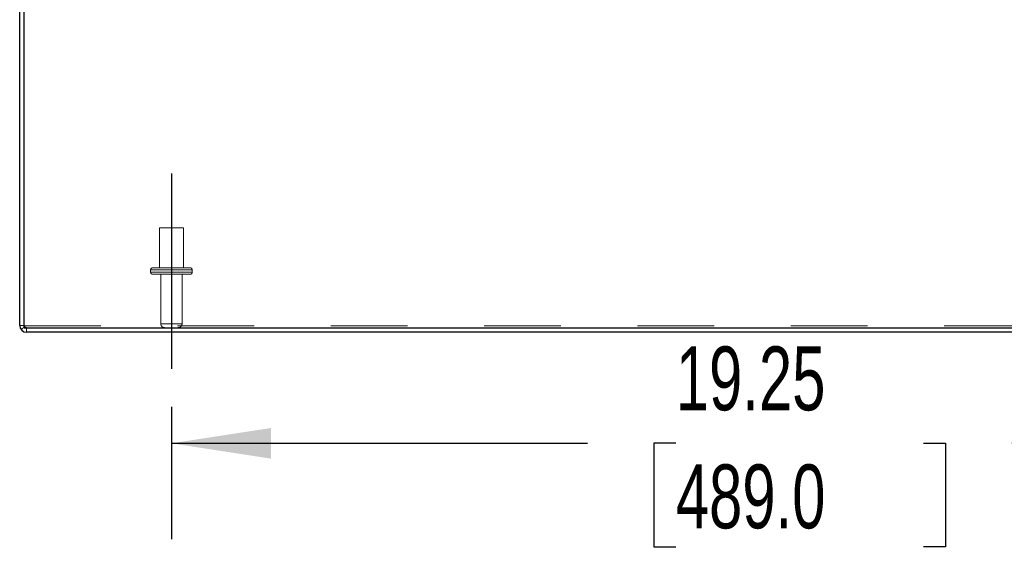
# Model space of a CAD drawing. Header units: inches. Extents: x 0.2 to 10.7, y 0.2 to 7.9.
# Tile 3 of 105: x 3.03 to 4.314, y 1.038 to 1.728. Entities that reach past the tile are written whole.
import ezdxf

# ---------------------------------------------------------------- set-up
doc = ezdxf.new("R2010")
doc.units = ezdxf.units.IN
doc.header["$MEASUREMENT"] = 0
doc.linetypes.add('CENTERX2', pattern=[0.8, 0.5, -0.1, 0.1, -0.1])
doc.linetypes.add('HIDDEN', pattern=[0.075, 0.05, -0.025])
doc.layers.add('CENTER', color=40, linetype='CENTERX2')
doc.layers.add('DIMENSIONS', color=140, linetype='Continuous')
doc.styles.add('SLDTEXTSTYLE0', font='TXT', dxfattribs={"width": 0.7})
doc.dimstyles.new('SLDDIMSTYLE0', dxfattribs={"dimtxt": 0.084961, "dimasz": 0.13, "dimexe": 0, "dimexo": 0.0625, "dimgap": 0.02124, "dimtad": 0, "dimtih": 1, "dimtoh": 1, "dimlfac": 12, "dimrnd": 1e-09, "dimzin": 12, "dimdsep": 46, "dimtxsty": 'SLDTEXTSTYLE0', "dimsah": 1, "dimcen": 0.09, "dimadec": 0, "dimazin": 3, "dimtfac": 1, "dimtofl": 0, "dimtmove": 0, "dimatfit": 3, "dimfxl": 0, "dimfrac": 2, "dimtolj": 1, "dimtzin": 12, "dimarcsym": 0})

# ---------------------------------------------------------------- blocks, each defined once
blk = doc.blocks.new('_D_23')
at = {"layer": 'DIMENSIONS'}
for p, q in [((3.2277, 1.2222), (3.2277, 1.0498)), ((4.8319, 1.2127), (4.8319, 1.0498)), ((3.2277, 1.1748), (3.7705, 1.1748)), ((3.8856, 1.1748), (3.8571, 1.1748)), ((3.8571, 1.1748), (3.8571, 1.0397)), ((4.2087, 1.1748), (4.2373, 1.1748)), ((4.2373, 1.1748), (4.2373, 1.0397)), ((4.8319, 1.1748), (4.3239, 1.1748)), ((3.8571, 1.0397), (3.8856, 1.0397)), ((4.2373, 1.0397), (4.2087, 1.0397))]:
    blk.add_line(p, q, dxfattribs=at)
for points in [[(3.2277, 1.1748), (3.3577, 1.1548), (3.3577, 1.1948)], [(4.8319, 1.1748), (4.7019, 1.1948), (4.7019, 1.1548)]]:
    blk.add_solid(points, dxfattribs=at)
at = {"layer": 'DIMENSIONS', "char_height": 0.08333, "attachment_point": 1, "style": 'SLDTEXTSTYLE0'}
for s, insert in [('19.25', (3.8856, 1.3012)), ('489.0', (3.8856, 1.1472))]:
    blk.add_mtext(s, dxfattribs=dict(at, insert=insert))

msp = doc.modelspace()

# ---------------------------------------------------------------- linework, layer by layer
at = {"color": 7, "linetype": 'Continuous', "lineweight": 25}
for p, q in [((3.0298076, 1.328692), (3.0298076, 2.1249494)), ((3.0358076, 1.325692), (3.0358076, 2.1249526)), ((3.0358076, 1.325692), (5.0238076, 1.325692)), ((5.0238076, 1.319692), (3.0388076, 1.319692))]:
    msp.add_line(p, q, dxfattribs=at)
at = {"color": 7, "linetype": 'HIDDEN', "lineweight": 18}
for p, q in [((3.2433493, 1.4558587), (3.2120993, 1.4558587)), ((3.2120993, 1.4558587), (3.2120993, 1.4037753)), ((3.2433493, 1.4037753), (3.2433493, 1.4558587)), ((3.2548076, 1.4012753), (3.200641, 1.4012753)), ((3.2548076, 1.4012753), (3.200641, 1.4012753)), ((3.200641, 1.4012753), (3.200641, 1.397942)), ((3.2523076, 1.4037753), (3.203141, 1.4037753)), ((3.2548076, 1.397942), (3.2548076, 1.4012753)), ((3.2548076, 1.397942), (3.200641, 1.397942)), ((3.2548076, 1.397942), (3.200641, 1.397942)), ((3.2523076, 1.395442), (3.203141, 1.395442)), ((3.213891, 1.395442), (3.213891, 1.330692)), ((3.2415576, 1.330692), (3.2415576, 1.395442)), ((3.0358076, 1.328692), (3.0298076, 1.328692)), ((3.0363679, 1.3269462), (3.0314886, 1.3234545)), ((3.0358076, 1.3282277), (5.0238076, 1.3282277)), ((3.0388076, 1.325692), (3.0388076, 1.319692)), ((3.2415576, 1.330692), (3.2140455, 1.330692)), ((3.2415576, 1.330692), (3.2140455, 1.330692))]:
    msp.add_line(p, q, dxfattribs=at)
for centre, radius, start, end in [((3.203141, 1.4012753), 0.0025, 90, 180), ((3.2523076, 1.4012753), 0.0025, 0, 90), ((3.203141, 1.397942), 0.0025, 180, 270), ((3.2523076, 1.397942), 0.0025, 270, 0), ((3.0388076, 1.328692), 0.003, 180, 270), ((3.218891, 1.330692), 0.005, 180, 270), ((3.2365576, 1.330692), 0.005, 270, 0)]:
    msp.add_arc(centre, radius, start, end, dxfattribs=at)
at = {"color": 7, "linetype": 'Continuous', "lineweight": 25}
msp.add_arc((3.0388076, 1.328692), 0.009, 180, 270, dxfattribs=at)
at = {"layer": 'CENTER'}
msp.add_line((3.2277243, 1.5268181), (3.2277243, 1.2721946), dxfattribs=at)

# ---------------------------------------------------------------- dimensions: what is measured, and where the dimension line sits
at = {"layer": 'DIMENSIONS'}
dim = msp.add_linear_dim(base=(4.831891, 1.1747595), p1=(3.2277243, 1.2721946), p2=(4.831891, 1.2626758), dimstyle='SLDDIMSTYLE0', dxfattribs=at)
dim.commit()
dim.dimension.update_dxf_attribs({"geometry": '_D_23', "text_midpoint": (4.0471653, 1.1747595), "dimtype": 160})

doc.saveas('drawing.dxf')
